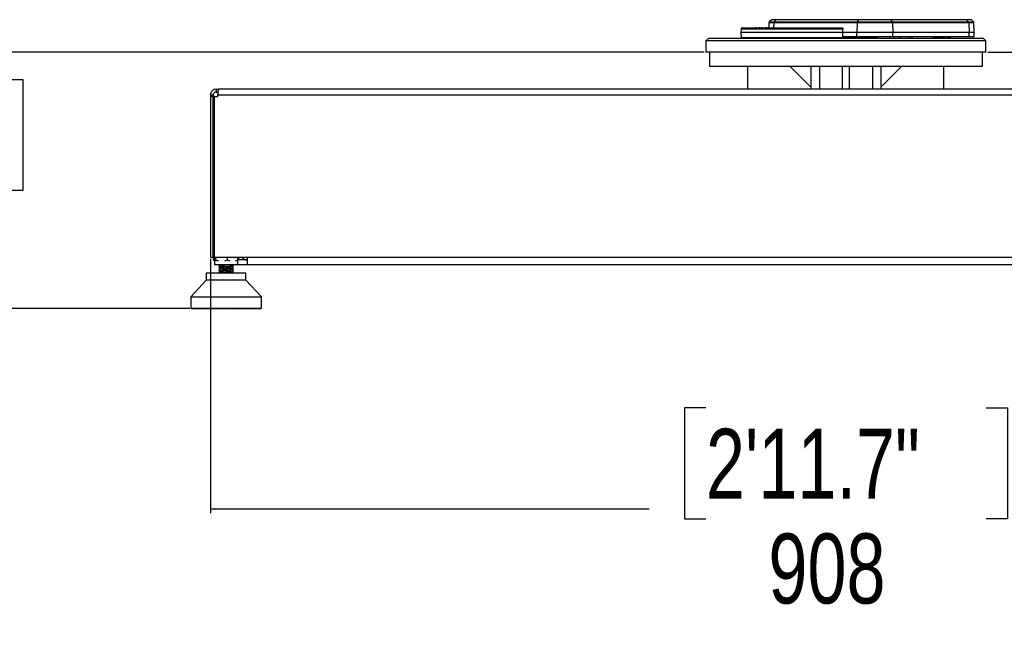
# Model space of a CAD drawing. Header units: millimetres. Extents: x 36407 to 443956, y 20230 to 409263.
# Tile 50 of 79: x 265009 to 300176, y 20230 to 41870. Entities that reach past the tile are written whole.
import ezdxf

# ---------------------------------------------------------------- set-up
doc = ezdxf.new("R2010")
doc.units = ezdxf.units.MM
doc.header["$LTSCALE"] = 50
doc.layers.add('COMPONENT_GEOMETRY', color=7, linetype='Continuous')
doc.styles.add('SLDTEXTSTYLE0', font='TXT', dxfattribs={"width": 0.75})
doc.dimstyles.new('SLDDIMSTYLE1', dxfattribs={"dimtxt": 2500, "dimasz": 165.1, "dimexe": 0, "dimexo": 0.0625, "dimgap": 625, "dimtad": 0, "dimtih": 1, "dimtoh": 1, "dimdec": 1, "dimrnd": 1e-09, "dimzin": 12, "dimdsep": 46, "dimtxsty": 'SLDTEXTSTYLE0', "dimsah": 1, "dimcen": 0.09, "dimadec": 0, "dimazin": 3, "dimtfac": 1, "dimtdec": 1, "dimtofl": 0, "dimtmove": 0, "dimatfit": 3, "dimfxl": 1, "dimfrac": 2, "dimtolj": 1, "dimtzin": 12, "dimarcsym": 0})
doc.dimstyles.new('SLDDIMSTYLE2', dxfattribs={"dimtxt": 2500, "dimasz": 165.1, "dimexe": 0, "dimexo": 0.0625, "dimgap": 625, "dimtad": 0, "dimtih": 1, "dimtoh": 1, "dimdec": 1, "dimrnd": 1e-09, "dimzin": 12, "dimdsep": 46, "dimtxsty": 'SLDTEXTSTYLE0', "dimsah": 1, "dimcen": 0.09, "dimadec": 0, "dimazin": 3, "dimtfac": 1, "dimtdec": 1, "dimtofl": 0, "dimtmove": 0, "dimatfit": 3, "dimfxl": 1, "dimfrac": 2, "dimtolj": 1, "dimtzin": 12, "dimarcsym": 0})

# ---------------------------------------------------------------- blocks, each defined once
blk = doc.blocks.new('_D_8')
at = {"layer": 'COMPONENT_GEOMETRY', "color": 7}
for p, q in [((299584, 40710), (326278, 40710)), ((326120, 40710), (326120, 39014)), ((322887, 38506), (322125, 38506)), ((322125, 38506), (322125, 34538)), ((329352, 38506), (330114, 38506)), ((330114, 38506), (330114, 34538)), ((322125, 34538), (322887, 34538)), ((330114, 34538), (329352, 34538)), ((326120, 29102), (326120, 30797)), ((319816, 29102), (326278, 29102))]:
    blk.add_line(p, q, dxfattribs=at)
for points in [[(326120, 40710), (326094, 40544), (326145, 40544)], [(326120, 29102), (326145, 29267), (326094, 29267)]]:
    blk.add_solid(points, dxfattribs=at)
at = {"layer": 'COMPONENT_GEOMETRY', "color": 7, "char_height": 2500, "attachment_point": 1, "style": 'SLDTEXTSTYLE0'}
for s, insert in [('9.14', (322887, 37760)), ('232.2', (321963, 34020))]:
    blk.add_mtext(s, dxfattribs=dict(at, insert=insert))
blk = doc.blocks.new('_D_9')
at = {"layer": 'COMPONENT_GEOMETRY', "color": 7}
for p, q in [((271821, 33321), (271821, 24238)), ((317221, 33321), (317221, 24238)), ((289519, 27998), (288757, 27998)), ((288757, 27998), (288757, 24029)), ((299523, 27998), (300284, 27998)), ((300284, 27998), (300284, 24029)), ((271821, 24397), (287489, 24397)), ((317221, 24397), (301553, 24397)), ((288757, 24029), (289519, 24029)), ((300284, 24029), (299523, 24029))]:
    blk.add_line(p, q, dxfattribs=at)
for points in [[(271821, 24397), (271986, 24372), (271986, 24422)], [(317221, 24397), (317056, 24422), (317056, 24372)]]:
    blk.add_solid(points, dxfattribs=at)
at = {"layer": 'COMPONENT_GEOMETRY', "color": 7, "char_height": 2500, "attachment_point": 1, "style": 'SLDTEXTSTYLE0'}
for s, insert in [('2\'11.7"', (289519, 27252)), ('908', (291750, 23511))]:
    blk.add_mtext(s, dxfattribs=dict(at, insert=insert))
blk = doc.blocks.new('_D_10')
at = {"layer": 'COMPONENT_GEOMETRY', "color": 7}
for p, q in [((289457, 40710), (260973, 40710)), ((261132, 40710), (261132, 40239)), ((257899, 39732), (257138, 39732)), ((257138, 39732), (257138, 35763)), ((264365, 39732), (265126, 39732)), ((265126, 39732), (265126, 35763)), ((257138, 35763), (257899, 35763)), ((265126, 35763), (264365, 35763)), ((261132, 31552), (261132, 32022)), ((271090, 31552), (260973, 31552))]:
    blk.add_line(p, q, dxfattribs=at)
for points in [[(261132, 40710), (261107, 40544), (261157, 40544)], [(261132, 31552), (261157, 31717), (261107, 31717)]]:
    blk.add_solid(points, dxfattribs=at)
at = {"layer": 'COMPONENT_GEOMETRY', "color": 7, "char_height": 2500, "attachment_point": 1, "style": 'SLDTEXTSTYLE0'}
for s, insert in [('7.21', (257899, 38985)), ('183.1', (256976, 35245))]:
    blk.add_mtext(s, dxfattribs=dict(at, insert=insert))

msp = doc.modelspace()

# ---------------------------------------------------------------- linework, layer by layer
at = {"color": 7, "linetype": 'Continuous', "lineweight": 25}
for p, q in [((291857.32, 41869.9), (291782.28, 41794.86)), ((292013.29, 41869.9), (291951.28, 41794.86)), ((294985.7, 41869.9), (292013.29, 41869.9)), ((294931.98, 41794.86), (294985.7, 41869.9)), ((296137.43, 41869.9), (294985.7, 41869.9)), ((296179.95, 41794.86), (296137.43, 41869.9)), ((298840.65, 41869.9), (296137.43, 41869.9)), ((298902.49, 41794.86), (298840.65, 41869.9)), ((299073.73, 41794.86), (298998.68, 41869.9)), ((290775.34, 41536.29), (290770.91, 41409.55)), ((290825.3, 41584.55), (294366.83, 41584.55)), ((291289.6, 41598.61), (291289.6, 41584.55)), ((291291.77, 41597.05), (291291.77, 41584.55)), ((291414.47, 41597.05), (291414.47, 41584.55)), ((291513.71, 41584.55), (291513.71, 41598.61)), ((291669.36, 41584.55), (291669.36, 41598.61)), ((291727.83, 41597.05), (291727.83, 41584.55)), ((291767.66, 41761.25), (291761.49, 41584.55)), ((291939.2, 41761.25), (291934.1, 41584.55)), ((294921.51, 41761.25), (291939.2, 41761.25)), ((291951.28, 41794.86), (294931.98, 41794.86)), ((294410.1, 41409.55), (294412.09, 41536.29)), ((294921.51, 41761.25), (294912.72, 41409.55)), ((296188.23, 41761.25), (294921.51, 41761.25)), ((294931.98, 41794.86), (296179.95, 41794.86)), ((296179.95, 41794.86), (298902.49, 41794.86)), ((296188.23, 41761.25), (296195.18, 41409.55)), ((298914.54, 41761.25), (296188.23, 41761.25)), ((298914.54, 41761.25), (298924.66, 41409.55)), ((299100.62, 41409.55), (299088.34, 41761.25)), ((289620.91, 41209.55), (289520.91, 41109.55)), ((289620.91, 41209.55), (297985.73, 41209.55)), ((290770.91, 41409.55), (290777.05, 41233.67)), ((294410.1, 41409.55), (290770.91, 41409.55)), ((294912.72, 41259.55), (294405.12, 41259.55)), ((294912.72, 41409.55), (294410.1, 41409.55)), ((296195.18, 41409.55), (294912.72, 41409.55)), ((294912.72, 41259.55), (294912.72, 41409.55)), ((296195.18, 41259.55), (294912.72, 41259.55)), ((295220.3, 41233.67), (295390.93, 41259.55)), ((295589.11, 41234.55), (295589.11, 41259.55)), ((295654.92, 41234.55), (295654.92, 41259.55)), ((296195.18, 41259.55), (296195.18, 41409.55)), ((298924.66, 41409.55), (296195.18, 41409.55)), ((298924.66, 41259.55), (296195.18, 41259.55)), ((297655.83, 41209.55), (297655.83, 41259.55)), ((297985.73, 41209.55), (299420.91, 41209.55)), ((297998.82, 41256.29), (298002.74, 41253.56)), ((298054.61, 41215.81), (298053.53, 41216.82)), ((298068.17, 41209.93), (298171.31, 41209.93)), ((298264.77, 41233.67), (298265.67, 41259.55)), ((298924.66, 41259.55), (298924.66, 41409.55)), ((299100.62, 41409.55), (298924.66, 41409.55)), ((299100.62, 41259.55), (298924.66, 41259.55)), ((299100.62, 41259.55), (299100.62, 41409.55)), ((299520.91, 41109.55), (299420.91, 41209.55)), ((289520.91, 41109.55), (289520.91, 40709.55)), ((298056.44, 41109.55), (289520.91, 41109.55)), ((299520.91, 41109.55), (298056.44, 41109.55)), ((299520.91, 40709.55), (299520.91, 41109.55)), ((298056.44, 40709.55), (289520.91, 40709.55)), ((289645.91, 40709.55), (289645.91, 40209.55)), ((299520.91, 40709.55), (298056.44, 40709.55)), ((299395.91, 40209.55), (299395.91, 40709.55)), ((289645.91, 40209.55), (299395.91, 40209.55)), ((291020.91, 39384.55), (291020.91, 40209.55)), ((292520.91, 40209.55), (293270.91, 39459.55)), ((293270.91, 40209.55), (293270.91, 39384.55)), ((294395.91, 39384.55), (294395.91, 40209.55)), ((294645.91, 39384.55), (294645.91, 40209.55)), ((295770.91, 40209.55), (295770.91, 39384.55)), ((296520.91, 40209.55), (295770.91, 39459.55)), ((298020.91, 39384.55), (298020.91, 40209.55)), ((271820.91, 39184.55), (271920.91, 39184.55)), ((271820.91, 39184.55), (271820.91, 39124.54)), ((271820.91, 39124.54), (271820.91, 33384.55)), ((271920.91, 39124.54), (271820.91, 39124.54)), ((271920.91, 39184.55), (271920.91, 39124.54)), ((271920.91, 33384.55), (271920.91, 39124.54)), ((271961.62, 33384.55), (271961.62, 39124.54)), ((271961.62, 39124.54), (272091.62, 39124.54)), ((272020.91, 39384.55), (272020.91, 39284.55)), ((272020.91, 39384.55), (272120.91, 39384.55)), ((272020.91, 39284.55), (272099.58, 39284.55)), ((272091.62, 39184.55), (316950.2, 39184.55)), ((272091.62, 39124.54), (272091.62, 39184.55)), ((272091.62, 39184.55), (272091.62, 39184.55)), ((316920.91, 39384.55), (272120.91, 39384.55)), ((271961.62, 33559.68), (271926.3, 33541.28)), ((271926.3, 33541.28), (271947.7, 33557.01)), ((271926.3, 33280.94), (271926.3, 33541.28)), ((271961.62, 33570.62), (271946.31, 33558.65)), ((271820.91, 33384.55), (271920.91, 33384.55)), ((271926.3, 33280.94), (271946.63, 33265.99)), ((271972.77, 33256.73), (271926.3, 33280.94)), ((271945.33, 33264.34), (271969.87, 33245.15)), ((271961.62, 33384.55), (317080.2, 33384.55)), ((271964.96, 33384.55), (271964.96, 33280.94)), ((271976.38, 33245.57), (271964.96, 33280.94)), ((271969.87, 33384.55), (271969.87, 33109.55)), ((272794.87, 33109.55), (271969.87, 33109.55)), ((272009.85, 33280.94), (271998.43, 33245.57)), ((272009.85, 33280.94), (272009.85, 33384.55)), ((272116.05, 33245.57), (272009.85, 33280.94)), ((272132.37, 33109.55), (272132.37, 33100.43)), ((272132.37, 33096.46), (272132.37, 33035.36)), ((272427.26, 33280.94), (272321.06, 33245.57)), ((272427.26, 33280.94), (272427.26, 33384.55)), ((272522.04, 33245.57), (272427.26, 33280.94)), ((272632.37, 33067.75), (272632.37, 33109.55)), ((272632.37, 33063.97), (272632.37, 33065.09)), ((272632.37, 33002.72), (272632.37, 33063.71)), ((272633.69, 33066.61), (272635.48, 33066.2)), ((272799.78, 33280.94), (272705, 33245.57)), ((272788.36, 33245.57), (272799.78, 33280.94)), ((272794.87, 33109.55), (272794.87, 33265.72)), ((272845.91, 33109.55), (272794.87, 33113.58)), ((272799.78, 33280.94), (272799.78, 33384.55)), ((272838.44, 33284.73), (272838.44, 33384.55)), ((273133.41, 33284.55), (272845.91, 33284.55)), ((273133.41, 33109.55), (272845.91, 33109.55)), ((315908.41, 33109.55), (273133.41, 33109.55)), ((271673.55, 32815.8), (271673.55, 32560.21)), ((273091.19, 32815.8), (271673.55, 32815.8)), ((272130.34, 32985.58), (272130.81, 32985.18)), ((272130.47, 33050.69), (272130.92, 33050.27)), ((272132.37, 33031.42), (272132.37, 32970.42)), ((272132.37, 32966.37), (272132.37, 32905.25)), ((272132.37, 32901.27), (272132.37, 32840.05)), ((272132.37, 32836.12), (272132.37, 32815.8)), ((272632.37, 32998.9), (272632.37, 32999.99)), ((272632.37, 32937.65), (272632.37, 32998.83)), ((272632.37, 32872.51), (272632.37, 32933.74)), ((272632.37, 32815.8), (272632.37, 32868.21)), ((272633.6, 33001.54), (272635.59, 33001.09)), ((272633.76, 32871.3), (272635.6, 32870.86)), ((272634.04, 32936.35), (272635.66, 32935.97)), ((273091.19, 32560.21), (273091.19, 32815.8)), ((271673.55, 32560.21), (271121.89, 31969.66)), ((272089.8, 32560.21), (271673.55, 32560.21)), ((273091.19, 32560.21), (272089.8, 32560.21)), ((273642.84, 31969.66), (273091.19, 32560.21)), ((271121.89, 31969.66), (271121.89, 31568.02)), ((271121.89, 31969.66), (271862.1, 31969.66)), ((271862.1, 31969.66), (273642.84, 31969.66)), ((273642.84, 31568.02), (273642.84, 31969.66)), ((271121.89, 31568.02), (273642.84, 31568.02)), ((271138.52, 31560.08), (271138.52, 31568.02)), ((271146.74, 31552.14), (271138.52, 31560.08)), ((271138.52, 31560.08), (271140.84, 31560.08)), ((271140.84, 31568.02), (271140.84, 31560.08)), ((271140.84, 31560.08), (271148.48, 31552.14)), ((271145.09, 31560.08), (271145.09, 31568.02)), ((271153.98, 31552.14), (271145.09, 31560.08)), ((271145.09, 31560.08), (271153.25, 31560.08)), ((271146.74, 31552.14), (271148.48, 31552.14)), ((271148.48, 31552.14), (271153.98, 31552.14)), ((271153.25, 31568.02), (271153.25, 31560.08)), ((271153.25, 31560.08), (271160.1, 31552.14)), ((271153.98, 31552.14), (271160.1, 31552.14)), ((271160.1, 31552.14), (271171.7, 31552.14)), ((271162.21, 31560.08), (271162.21, 31568.02)), ((271171.7, 31552.14), (271162.21, 31560.08)), ((271162.21, 31560.08), (271176.15, 31560.08)), ((271171.7, 31552.14), (271182.15, 31552.14)), ((271176.15, 31568.02), (271176.15, 31560.08)), ((271176.15, 31560.08), (271182.15, 31552.14)), ((271182.15, 31552.14), (271199.74, 31552.14)), ((271189.75, 31560.08), (271189.75, 31568.02)), ((271199.74, 31552.14), (271189.75, 31560.08)), ((271189.75, 31560.08), (271209.34, 31560.08)), ((271199.74, 31552.14), (271214.44, 31552.14)), ((271209.34, 31568.02), (271209.34, 31560.08)), ((271209.34, 31560.08), (271214.44, 31552.14)), ((271214.44, 31552.14), (271237.88, 31552.14)), ((271227.45, 31560.08), (271227.45, 31568.02)), ((271227.45, 31560.08), (271252.54, 31560.08)), ((271237.88, 31552.14), (271227.45, 31560.08)), ((271237.88, 31552.14), (271256.7, 31552.14)), ((271252.54, 31568.02), (271252.54, 31560.08)), ((271252.54, 31560.08), (271256.7, 31552.14)), ((271256.7, 31552.14), (271285.78, 31552.14)), ((271275.01, 31560.08), (271275.01, 31568.02)), ((271275.01, 31560.08), (271305.38, 31560.08)), ((271285.78, 31552.14), (271275.01, 31560.08)), ((271285.78, 31552.14), (271308.55, 31552.14)), ((271305.38, 31568.02), (271305.38, 31560.08)), ((271305.38, 31560.08), (271308.55, 31552.14)), ((271308.55, 31552.14), (271343.04, 31552.14)), ((271332.03, 31560.08), (271332.03, 31568.02)), ((271332.03, 31560.08), (271367.4, 31560.08)), ((271343.04, 31552.14), (271332.03, 31560.08)), ((271343.04, 31552.14), (271369.57, 31552.14)), ((271367.4, 31568.02), (271367.4, 31560.08)), ((271367.4, 31560.08), (271369.57, 31552.14)), ((271369.57, 31552.14), (271409.16, 31552.14)), ((271398, 31560.08), (271398, 31568.02)), ((271398, 31560.08), (271438.09, 31560.08)), ((271409.16, 31552.14), (271398, 31560.08)), ((271409.16, 31552.14), (271439.23, 31552.14)), ((271438.09, 31568.02), (271438.09, 31560.08)), ((271438.09, 31560.08), (271439.23, 31552.14)), ((271439.23, 31552.14), (271483.59, 31552.14)), ((271472.37, 31560.08), (271472.37, 31568.02)), ((271472.37, 31560.08), (271516.83, 31560.08)), ((271483.59, 31552.14), (271472.37, 31560.08)), ((271483.59, 31552.14), (271516.94, 31552.14)), ((271516.83, 31568.02), (271516.83, 31560.08)), ((271516.83, 31560.08), (271516.94, 31552.14)), ((271516.94, 31552.14), (271565.68, 31552.14)), ((271554.5, 31560.08), (271554.5, 31568.02)), ((271565.68, 31552.14), (271554.5, 31560.08)), ((271554.5, 31560.08), (271602.96, 31560.08)), ((271565.68, 31552.14), (271602.03, 31552.14)), ((271602.96, 31560.08), (271602.03, 31552.14)), ((271602.03, 31552.14), (271654.75, 31552.14)), ((271602.96, 31568.02), (271602.96, 31560.08)), ((271643.69, 31560.08), (271643.69, 31568.02)), ((271643.69, 31560.08), (271695.73, 31560.08)), ((271654.75, 31552.14), (271643.69, 31560.08)), ((271654.75, 31552.14), (271693.77, 31552.14)), ((271695.73, 31560.08), (271693.77, 31552.14)), ((271693.77, 31552.14), (271750.02, 31552.14)), ((271695.73, 31568.02), (271695.73, 31560.08)), ((271739.19, 31560.08), (271739.19, 31568.02)), ((271750.02, 31552.14), (271739.19, 31560.08)), ((271739.19, 31560.08), (271794.36, 31560.08)), ((271750.02, 31552.14), (271791.4, 31552.14)), ((271794.36, 31560.08), (271791.4, 31552.14)), ((271791.4, 31552.14), (271850.68, 31552.14)), ((271794.36, 31568.02), (271794.36, 31560.08)), ((271840.18, 31560.08), (271840.18, 31568.02)), ((271850.68, 31552.14), (271840.18, 31560.08)), ((271840.18, 31560.08), (271898.01, 31560.08)), ((271850.68, 31552.14), (271894.06, 31552.14)), ((271898.01, 31560.08), (271894.06, 31552.14)), ((271894.06, 31552.14), (271953.03, 31552.14)), ((271898.01, 31568.02), (271898.01, 31560.08)), ((271945.79, 31560.08), (271945.79, 31568.02)), ((271955.88, 31552.14), (271945.79, 31560.08)), ((271945.79, 31560.08), (272005.8, 31560.08)), ((271955.88, 31552.14), (272000.89, 31552.14)), ((272005.8, 31560.08), (272000.89, 31552.14)), ((272000.89, 31552.14), (272047.61, 31552.14)), ((272005.8, 31568.02), (272005.8, 31560.08)), ((272047.6, 31552.14), (272064.72, 31552.14)), ((272047.61, 31552.14), (272056.19, 31555.91)), ((272055.12, 31560.08), (272055.12, 31568.02)), ((272064.72, 31552.14), (272055.12, 31560.08)), ((272055.12, 31560.08), (272116.79, 31560.08)), ((272064.72, 31552.14), (272110.98, 31552.14)), ((272116.79, 31560.08), (272110.98, 31552.14)), ((272110.98, 31552.14), (272145.03, 31552.14)), ((272116.79, 31568.02), (272116.79, 31560.08)), ((272116.79, 31560.08), (272154.63, 31560.08)), ((272145.03, 31552.14), (272154.63, 31560.08)), ((272145.03, 31552.14), (272165.74, 31552.14)), ((272154.63, 31560.08), (272154.63, 31568.02)), ((272165.74, 31552.14), (272171.73, 31553.93)), ((272167.25, 31560.08), (272167.25, 31568.02)), ((272167.25, 31560.08), (272230.05, 31560.08)), ((272176.27, 31552.14), (272167.25, 31560.08)), ((272176.27, 31552.14), (272223.38, 31552.14)), ((272230.05, 31560.08), (272223.38, 31552.14)), ((272223.38, 31552.14), (272244.49, 31552.14)), ((272230.05, 31568.02), (272230.05, 31560.08)), ((272230.05, 31560.08), (272253.51, 31560.08)), ((272244.48, 31552.14), (272265.51, 31552.14)), ((272244.49, 31552.14), (272253.51, 31560.08)), ((272253.51, 31560.08), (272253.51, 31568.02)), ((272265.51, 31552.14), (272274.4, 31560.08)), ((272274.4, 31560.08), (272274.4, 31568.02)), ((272281.21, 31560.08), (272281.21, 31568.02)), ((272289.58, 31552.14), (272281.21, 31560.08)), ((272281.21, 31560.08), (272344.61, 31560.08)), ((272289.58, 31552.14), (272337.13, 31552.14)), ((272344.61, 31560.08), (272337.13, 31552.14)), ((272337.13, 31552.14), (272345.11, 31552.14)), ((272344.61, 31568.02), (272344.61, 31560.08)), ((272344.61, 31560.08), (272353.48, 31560.08)), ((272345.11, 31552.14), (272353.48, 31560.08)), ((272345.11, 31552.14), (272366.27, 31552.14)), ((272353.48, 31560.08), (272353.48, 31568.02)), ((272366.27, 31552.14), (272374.5, 31560.08)), ((272374.5, 31560.08), (272374.5, 31568.02)), ((272390.24, 31560.08), (272390.24, 31568.02)), ((272398.47, 31552.14), (272390.24, 31560.08)), ((272390.24, 31560.08), (272396.04, 31560.08)), ((272396.04, 31560.08), (272396.04, 31568.02)), ((272396.04, 31560.08), (272459.5, 31560.08)), ((272403.68, 31552.14), (272396.04, 31560.08)), ((272398.47, 31552.14), (272403.68, 31552.14)), ((272403.68, 31552.14), (272451.28, 31552.14)), ((272459.5, 31560.08), (272451.28, 31552.14)), ((272451.28, 31552.14), (272467.18, 31552.14)), ((272459.5, 31568.02), (272459.5, 31560.08)), ((272467.18, 31552.14), (272474.66, 31560.08)), ((272467.18, 31552.14), (272475.16, 31552.14)), ((272474.66, 31560.08), (272474.66, 31568.02)), ((272474.66, 31560.08), (272483.52, 31560.08)), ((272475.16, 31552.14), (272483.52, 31560.08)), ((272483.52, 31560.08), (272483.52, 31568.02)), ((272490.34, 31560.08), (272490.34, 31568.02)), ((272499.23, 31552.14), (272490.34, 31560.08)), ((272490.34, 31560.08), (272510.75, 31560.08)), ((272499.23, 31552.14), (272517.6, 31552.14)), ((272510.75, 31560.08), (272510.75, 31568.02)), ((272517.6, 31552.14), (272510.75, 31560.08)), ((272510.75, 31560.08), (272573.72, 31560.08)), ((272517.6, 31552.14), (272564.83, 31552.14)), ((272573.72, 31560.08), (272564.83, 31552.14)), ((272564.83, 31552.14), (272567.36, 31552.14)), ((272567.36, 31552.14), (272574.03, 31560.08)), ((272567.36, 31552.14), (272588.47, 31552.14)), ((272573.72, 31568.02), (272573.72, 31560.08)), ((272574.03, 31560.08), (272574.03, 31568.02)), ((272588.47, 31552.14), (272593.68, 31553.6)), ((272589.52, 31560.08), (272589.52, 31568.02)), ((272599, 31552.14), (272589.52, 31560.08)), ((272589.52, 31560.08), (272624.36, 31560.08)), ((272599, 31552.14), (272630.37, 31552.14)), ((272624.36, 31560.08), (272624.36, 31568.02)), ((272630.37, 31552.14), (272624.36, 31560.08)), ((272624.36, 31560.08), (272686.32, 31560.08)), ((272630.37, 31552.14), (272676.83, 31552.14)), ((272686.32, 31560.08), (272676.83, 31552.14)), ((272676.83, 31552.14), (272696.92, 31552.14)), ((272686.32, 31568.02), (272686.32, 31560.08)), ((272686.93, 31560.08), (272686.93, 31568.02)), ((272696.92, 31552.14), (272686.93, 31560.08)), ((272686.93, 31560.08), (272735.91, 31560.08)), ((272696.92, 31552.14), (272741.01, 31552.14)), ((272735.91, 31560.08), (272735.91, 31568.02)), ((272735.91, 31560.08), (272796.31, 31560.08)), ((272741.01, 31552.14), (272735.91, 31560.08)), ((272741.01, 31552.14), (272786.32, 31552.14)), ((272786.31, 31552.14), (272792.16, 31552.14)), ((272796.31, 31560.08), (272786.32, 31552.14)), ((272792.16, 31552.14), (272848.6, 31552.14)), ((272796.31, 31568.02), (272796.31, 31560.08)), ((272844.45, 31560.08), (272844.45, 31568.02)), ((272848.6, 31552.14), (272844.45, 31560.08)), ((272844.45, 31560.08), (272902.78, 31560.08)), ((272848.6, 31552.14), (272892.35, 31552.14)), ((272902.78, 31560.08), (272892.35, 31552.14)), ((272892.36, 31552.14), (272952.22, 31552.14)), ((272902.78, 31568.02), (272902.78, 31560.08)), ((272949.04, 31560.08), (272949.04, 31568.02)), ((272949.04, 31560.08), (273004.81, 31560.08)), ((272952.22, 31552.14), (272949.04, 31560.08)), ((272952.22, 31552.14), (272994.04, 31552.14)), ((273004.81, 31560.08), (272994.04, 31552.14)), ((272994.04, 31552.14), (273050.96, 31552.14)), ((273004.81, 31568.02), (273004.81, 31560.08)), ((273048.79, 31560.08), (273048.79, 31568.02)), ((273050.96, 31552.14), (273048.79, 31560.08)), ((273048.79, 31560.08), (273101.53, 31560.08)), ((273050.96, 31552.14), (273090.51, 31552.14)), ((273101.53, 31560.08), (273090.51, 31552.14)), ((273090.51, 31552.14), (273144.01, 31552.14)), ((273101.53, 31568.02), (273101.53, 31560.08)), ((273142.87, 31560.08), (273142.87, 31568.02)), ((273144.01, 31552.14), (273142.87, 31560.08)), ((273142.87, 31560.08), (273192.11, 31560.08)), ((273144.01, 31552.14), (273180.94, 31552.14)), ((273192.11, 31560.08), (273180.94, 31552.14)), ((273180.94, 31552.14), (273230.56, 31552.14)), ((273192.11, 31568.02), (273192.11, 31560.08)), ((273230.45, 31560.08), (273230.45, 31568.02)), ((273230.56, 31552.14), (273230.45, 31560.08)), ((273230.45, 31560.08), (273275.78, 31560.08)), ((273230.56, 31552.14), (273264.56, 31552.14)), ((273275.78, 31560.08), (273264.56, 31552.14)), ((273264.56, 31552.14), (273309.87, 31552.14)), ((273275.78, 31568.02), (273275.78, 31560.08)), ((273309.87, 31552.14), (273310.79, 31560.08)), ((273309.87, 31552.14), (273340.65, 31552.14)), ((273310.79, 31560.08), (273310.79, 31568.02)), ((273310.79, 31560.08), (273351.83, 31560.08)), ((273340.64, 31552.14), (273381.27, 31552.14)), ((273351.83, 31560.08), (273340.65, 31552.14)), ((273351.83, 31568.02), (273351.83, 31560.08)), ((273381.27, 31552.14), (273383.22, 31560.08)), ((273381.27, 31552.14), (273408.56, 31552.14)), ((273383.22, 31560.08), (273383.22, 31568.02)), ((273383.22, 31560.08), (273419.61, 31560.08)), ((273419.61, 31560.08), (273408.56, 31552.14)), ((273408.56, 31552.14), (273444.14, 31552.14)), ((273419.61, 31568.02), (273419.61, 31560.08)), ((273444.14, 31552.14), (273447.11, 31560.08)), ((273444.14, 31552.14), (273467.72, 31552.14)), ((273447.11, 31560.08), (273447.11, 31568.02)), ((273447.11, 31560.08), (273478.54, 31560.08)), ((273478.54, 31560.08), (273467.72, 31552.14)), ((273467.72, 31552.14), (273497.96, 31552.14)), ((273478.54, 31568.02), (273478.54, 31560.08)), ((273497.96, 31552.14), (273501.91, 31560.08)), ((273497.96, 31552.14), (273517.61, 31552.14)), ((273501.91, 31560.08), (273501.91, 31568.02)), ((273501.91, 31560.08), (273528.12, 31560.08)), ((273528.12, 31560.08), (273517.61, 31552.14)), ((273517.61, 31552.14), (273542.26, 31552.14)), ((273528.12, 31568.02), (273528.12, 31560.08)), ((273542.26, 31552.14), (273547.16, 31560.08)), ((273542.26, 31552.14), (273557.83, 31552.14)), ((273547.16, 31560.08), (273547.16, 31568.02)), ((273547.16, 31560.08), (273567.92, 31560.08)), ((273567.92, 31560.08), (273557.83, 31552.14)), ((273557.83, 31552.14), (273576.66, 31552.14)), ((273567.92, 31568.02), (273567.92, 31560.08)), ((273576.66, 31552.14), (273582.48, 31560.08)), ((273576.66, 31552.14), (273588.01, 31552.14)), ((273582.48, 31560.08), (273582.48, 31568.02)), ((273582.48, 31560.08), (273597.61, 31560.08)), ((273597.61, 31560.08), (273588.01, 31552.14)), ((273588.01, 31552.14), (273600.87, 31552.14)), ((273597.61, 31568.02), (273597.61, 31560.08)), ((273600.87, 31552.14), (273607.55, 31560.08)), ((273600.87, 31552.14), (273607.91, 31552.14)), ((273607.55, 31560.08), (273607.55, 31568.02)), ((273607.55, 31560.08), (273616.93, 31560.08)), ((273616.93, 31560.08), (273607.91, 31552.14)), ((273607.91, 31552.14), (273614.69, 31552.14)), ((273614.69, 31552.14), (273622.17, 31560.08)), ((273614.69, 31552.14), (273617.35, 31552.14)), ((273616.93, 31568.02), (273616.93, 31560.08)), ((273625.72, 31560.08), (273617.35, 31552.14)), ((273618, 31552.14), (273626.22, 31560.08)), ((273622.17, 31560.08), (273622.17, 31568.02)), ((273622.17, 31560.08), (273625.72, 31560.08)), ((273625.72, 31568.02), (273625.72, 31560.08)), ((273626.22, 31560.08), (273626.22, 31568.02))]:
    msp.add_line(p, q, dxfattribs=at)
at = {"color": 8, "linetype": 'Continuous', "lineweight": 25}
for p, q in [((292013.29, 41869.9), (291857.32, 41869.9)), ((298998.68, 41869.9), (298840.65, 41869.9)), ((294412.09, 41536.29), (290775.34, 41536.29)), ((291939.2, 41761.25), (291767.66, 41761.25)), ((291782.28, 41794.86), (291951.28, 41794.86)), ((298902.49, 41794.86), (299073.73, 41794.86)), ((299088.34, 41761.25), (298914.54, 41761.25)), ((290777.05, 41233.67), (295220.3, 41233.67)), ((295381.7, 41234.55), (295589.11, 41234.55)), ((295589.11, 41234.55), (295654.92, 41234.55)), ((296088.92, 41209.55), (296088.92, 41259.55)), ((296230.34, 41259.55), (296230.34, 41209.55)), ((296404.26, 41209.55), (296404.26, 41259.55)), ((296470.22, 41259.55), (296470.22, 41209.55)), ((296815.43, 41209.55), (296815.43, 41259.55)), ((296879.43, 41259.55), (296879.43, 41209.55)), ((297643.04, 41209.55), (297643.04, 41259.55)), ((297655.83, 41234.55), (298030.36, 41234.55)), ((298198.86, 41233.67), (298264.77, 41233.67)), ((293570.91, 40209.55), (293570.91, 39384.55)), ((295470.91, 40209.55), (295470.91, 39384.55)), ((271140.84, 31560.08), (271145.09, 31560.08)), ((271153.25, 31560.08), (271162.21, 31560.08)), ((271176.15, 31560.08), (271189.74, 31560.08)), ((271209.34, 31560.08), (271227.45, 31560.08)), ((271252.54, 31560.08), (271275.01, 31560.08)), ((271305.38, 31560.08), (271332.03, 31560.08)), ((271367.4, 31560.08), (271398, 31560.08)), ((271438.09, 31560.08), (271472.36, 31560.08)), ((271516.83, 31560.08), (271554.5, 31560.08)), ((271602.96, 31560.08), (271643.69, 31560.08)), ((271695.73, 31560.08), (271739.19, 31560.08)), ((271794.36, 31560.08), (271840.18, 31560.08)), ((271898.01, 31560.08), (271945.79, 31560.08)), ((272005.8, 31560.08), (272055.12, 31560.08)), ((272154.63, 31560.08), (272167.25, 31560.08)), ((272253.51, 31560.08), (272274.4, 31560.08)), ((272353.48, 31560.08), (272374.5, 31560.08)), ((272459.5, 31560.08), (272474.66, 31560.08)), ((272573.72, 31560.08), (272574.03, 31560.08)), ((272574.03, 31560.08), (272589.52, 31560.08)), ((272686.32, 31560.08), (272686.92, 31560.08)), ((272796.32, 31560.08), (272844.45, 31560.08)), ((272902.78, 31560.08), (272949.04, 31560.08)), ((273004.81, 31560.08), (273048.79, 31560.08)), ((273101.53, 31560.08), (273142.87, 31560.08)), ((273192.11, 31560.08), (273230.45, 31560.08)), ((273275.78, 31560.08), (273310.79, 31560.08)), ((273351.83, 31560.08), (273383.22, 31560.08)), ((273419.61, 31560.08), (273447.11, 31560.08)), ((273478.54, 31560.08), (273501.91, 31560.08)), ((273528.12, 31560.08), (273547.16, 31560.08)), ((273567.92, 31560.08), (273582.48, 31560.08)), ((273597.61, 31560.08), (273607.55, 31560.08)), ((273616.93, 31560.08), (273622.17, 31560.08)), ((273625.72, 31560.08), (273626.22, 31560.08))]:
    msp.add_line(p, q, dxfattribs=at)
at = {"color": 7, "linetype": 'Continuous', "lineweight": 25, "flags": 128}
for points in [[(294405.12, 41259.55), (294407.61, 41334.73), (294410.1, 41409.55)], [(295580.56, 41209.55), (295582.23, 41210.03), (295583.83, 41211.45), (295585.31, 41213.76), (295586.6, 41216.87), (295587.67, 41220.66), (295588.46, 41224.98), (295588.94, 41229.67), (295589.11, 41234.55)], [(272845.91, 33284.55), (272816.65, 33287.43), (272799.78, 33291.81)], [(273133.41, 33384.55), (273133.41, 33371.14), (273133.41, 33310.18), (273133.41, 33253.99), (273133.41, 33204.74), (273133.41, 33164.32), (273133.41, 33134.28), (273133.41, 33115.79), (273133.41, 33109.55)]]:
    msp.add_lwpolyline(points, dxfattribs=at)
at = {"color": 7, "linetype": 'Continuous', "lineweight": 25}
for centre, radius, start, end in [((290825.3, 41534.55), 50, 90, 178), ((291817.63, 41759.5), 50, 135, 178), ((291994.63, 41760.3), 55.44, 141.447274, 179.02699), ((294982.36, 41760.74), 60.84, 145.894488, 179.523711), ((296115.8, 41761.23), 72.42, 0.011889, 27.664678), ((298859.01, 41760.31), 55.53, 0.961361, 38.463327), ((299038.37, 41759.5), 50, 2, 45), ((290802.04, 41234.55), 25, 182, 270), ((295184.84, 41228.02), 35.91, 329.042401, 9.060588), ((295215.63, 41234.55), 25, 270, 278.523831), ((295629.92, 41234.55), 25, 270, 0), ((298071.16, 41234.55), 25, 228.551339, 270), ((298071.16, 41221.48), 11.93, 255.473216, 269.966135), ((298173.5, 41235.24), 25.4, 265.051056, 356.471684), ((298174.32, 41221.61), 12.07, 255.554735, 269.966751), ((298174.1, 41234.31), 24.77, 270.500802, 358.517361), ((298239.78, 41234.55), 25, 270, 358), ((273145.91, 33534.55), 250, 216.869898, 267.134016)]:
    msp.add_arc(centre, radius, start, end, dxfattribs=at)
at = {"color": 8, "linetype": 'Continuous', "lineweight": 25}
for centre, radius, start, end in [((295188.85, 41223), 33.21, 336.628892, 18.751082), ((298070.46, 41233.78), 23.97, 228.587741, 264.513637)]:
    msp.add_arc(centre, radius, start, end, dxfattribs=at)
at = {"color": 7, "linetype": 'Continuous', "lineweight": 25}
for points, knots in [([(294366.83, 41584.55), (294374.04, 41583.61), (294386.14, 41582.02), (294400.13, 41570.84), (294408.04, 41558.54), (294411.71, 41546.69), (294411.98, 41539.29), (294412.09, 41536.29)], [0, 0, 0, 0, 0.34577097, 0.58086478, 0.75875641, 0.90248004, 1, 1, 1, 1]), ([(295501.52, 41253.63), (295459.32, 41246.95), (295365.75, 41232.15), (295270.86, 41217.8), (295218.77, 41209.93)], [0, 0, 0, 0, 0.450985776, 1, 1, 1, 1]), ([(298008.25, 41253.63), (298020.81, 41245.46), (298043.57, 41230.65), (298060.56, 41216.34), (298068.17, 41209.93)], [0, 0, 0, 0, 0.5519526, 1, 1, 1, 1]), ([(298017.09, 41243.55), (298026.85, 41237.23), (298041.79, 41227.56), (298050.1, 41219.09), (298052.98, 41216.16)], [0, 0, 0, 0, 0.65361778, 1, 1, 1, 1]), ([(298171.31, 41209.93), (298161.08, 41217.82), (298142.48, 41232.16), (298118.4, 41246.97), (298107.58, 41253.63)], [0, 0, 0, 0, 0.5503151, 1, 1, 1, 1]), ([(298163.2, 41259.55), (298164.24, 41258.86), (298177.38, 41250.11), (298188.56, 41241.56), (298198.86, 41233.67)], [0, 0, 0, 0, 0.07840625, 1, 1, 1, 1]), ([(272020.91, 39384.55), (271995.46, 39381.8), (271956.46, 39377.6), (271910.1, 39352.54), (271878.47, 39326.99), (271852.92, 39295.35), (271827.86, 39249), (271823.65, 39210), (271820.91, 39184.55)], [0, 0, 0, 0, 0.24116714, 0.36951402, 0.50000488, 0.63048856, 0.75883276, 1, 1, 1, 1]), ([(272020.91, 39284.55), (272014.7, 39284.21), (272001.89, 39283.51), (271976.61, 39275.84), (271948.23, 39257.23), (271929.61, 39228.85), (271921.95, 39203.57), (271921.25, 39190.76), (271920.91, 39184.55)], [0, 0, 0, 0, 0.11666482, 0.24036913, 0.50000391, 0.75963592, 0.88334389, 1, 1, 1, 1]), ([(272091.62, 39184.55), (272092.7, 39210), (272094.34, 39249), (272100.86, 39295.35), (272106.27, 39326.99), (272111.67, 39352.54), (272118.19, 39377.6), (272119.83, 39381.8), (272120.91, 39384.55)], [0, 0, 0, 0, 0.2411673, 0.36951153, 0.49999523, 0.63048611, 0.75883301, 1, 1, 1, 1]), ([(272130.91, 33097.38), (272130.8, 33097.32), (272130.44, 33097.14), (272132.08, 33096.95), (272133.2, 33096.83)], [0, 0, 0, 0, 0.31873165, 1, 1, 1, 1]), ([(272261.96, 33109.55), (272241.01, 33108.53), (272198.7, 33106.49), (272155.66, 33103.41), (272132.11, 33100.93), (272132.25, 33099.49), (272132.29, 33099.09)], [0, 0, 0, 0, 0.29069833, 0.58693315, 0.88355033, 1, 1, 1, 1]), ([(272632.32, 33065.08), (272631.27, 33064.42), (272628.57, 33062.72), (272598.52, 33060), (272549.2, 33056.9), (272483.65, 33053.8), (272409.63, 33050.7), (272332.94, 33047.59), (272260.92, 33044.5), (272199, 33041.39), (272155.42, 33038.3), (272132.11, 33035.87), (272132.3, 33034.48), (272132.35, 33034.13)], [0, 0, 0, 0, 0.06388405, 0.16407633, 0.26429157, 0.36442257, 0.46467703, 0.56478454, 0.66504007, 0.76516688, 0.86538914, 0.96557135, 1, 1, 1, 1]), ([(272171.44, 33106.2), (272156.43, 33104.87), (272136.64, 33103.12), (272134.69, 33101.44), (272134.22, 33101.03)], [0, 0, 0, 0, 0.75828685, 1, 1, 1, 1]), ([(272137.12, 33096.52), (272135.94, 33097.11), (272132.12, 33099.05), (272155.34, 33101.01), (272171.44, 33102.37)], [0, 0, 0, 0, 0.30679054, 1, 1, 1, 1]), ([(272226.18, 33109.55), (272217.71, 33109.12), (272196.21, 33108.04), (272180.79, 33106.89), (272171.44, 33106.2)], [0, 0, 0, 0, 0.39381639, 1, 1, 1, 1]), ([(272171.44, 33102.37), (272180.95, 33103.02), (272200.65, 33104.38), (272244.68, 33106.89), (272284.05, 33108.57), (272306.89, 33109.55)], [0, 0, 0, 0, 0.28169398, 0.58323129, 1, 1, 1, 1]), ([(272627.63, 33067.78), (272628.89, 33067.04), (272630.27, 33066.22), (272618.43, 33064.16), (272591.21, 33061.22), (272531.98, 33058.15), (272483.05, 33055.75), (272452.16, 33054.37), (272404.54, 33052.43), (272327.09, 33049.21), (272233.67, 33045.2), (272192.19, 33042.44), (272171.44, 33041.06)], [0, 0, 0, 0, 0.08487741, 0.09357125, 0.23729508, 0.38959706, 0.46634177, 0.49272228, 0.54282932, 0.69533849, 0.84753543, 1, 1, 1, 1]), ([(272171.44, 33037.33), (272191.98, 33038.62), (272217.69, 33040.25), (272256.03, 33042.18), (272268.64, 33042.78), (272275.12, 33043.14), (272277.98, 33043.24), (272279.06, 33043.32), (272279.25, 33043.32), (272279.73, 33043.36), (272282.89, 33043.47), (272293.53, 33043.99), (272315.98, 33044.9), (272338.33, 33045.84), (272353.11, 33046.44), (272355.38, 33046.54), (272355.81, 33046.55), (272356.02, 33046.55), (272356.12, 33046.56), (272356.16, 33046.56), (272356.16, 33046.56), (272356.71, 33046.56), (272359.01, 33046.72), (272379.48, 33047.38), (272416.53, 33049.18), (272467.9, 33051.32), (272529.06, 33053.99), (272589.65, 33057.66), (272628.3, 33060.72), (272627.28, 33062.64), (272627.01, 33063.16)], [0, 0, 0, 0, 0.15687114, 0.19632856, 0.21606377, 0.2259327, 0.23086838, 0.23148479, 0.23150351, 0.23193776, 0.2339437, 0.24839207, 0.28731741, 0.34868437, 0.35794289, 0.35912356, 0.35971736, 0.36001444, 0.36016172, 0.36018213, 0.36019076, 0.36019674, 0.36285791, 0.3713075, 0.45932113, 0.53983849, 0.62513988, 0.782986, 0.94084475, 1, 1, 1, 1]), ([(272131.11, 32902.08), (272130.93, 32902.01), (272130.58, 32901.87), (272131.77, 32901.73), (272132.37, 32901.66)], [0, 0, 0, 0, 0.50000046, 1, 1, 1, 1]), ([(272632.74, 32935.01), (272631.46, 32934.3), (272628.31, 32932.55), (272598.23, 32929.78), (272548.05, 32926.67), (272482.62, 32923.58), (272408.37, 32920.46), (272331.81, 32917.37), (272259.67, 32914.27), (272198.43, 32911.17), (272154.45, 32908.08), (272132, 32905.63), (272132.23, 32904.23), (272132.29, 32903.86)], [0, 0, 0, 0, 0.06853603, 0.16810492, 0.26757831, 0.36717882, 0.46663369, 0.56623239, 0.66571248, 0.76527377, 0.86481078, 0.96431331, 1, 1, 1, 1]), ([(272632.32, 32999.97), (272631.18, 32999.31), (272628.25, 32997.61), (272598.3, 32994.89), (272548.7, 32991.78), (272483.09, 32988.69), (272409.01, 32985.58), (272332.39, 32982.48), (272260.25, 32979.39), (272198.75, 32976.28), (272154.95, 32973.19), (272132.04, 32970.75), (272132.27, 32969.36), (272132.33, 32969)], [0, 0, 0, 0, 0.06404334, 0.16424131, 0.26429796, 0.36446627, 0.46457675, 0.56468834, 0.66485419, 0.76491307, 0.86510967, 0.96515379, 1, 1, 1, 1]), ([(272632.58, 32869.87), (272631.29, 32869.17), (272628.13, 32867.43), (272597.89, 32864.66), (272547.54, 32861.56), (272482.12, 32858.47), (272407.74, 32855.35), (272331.15, 32852.26), (272259.25, 32849.16), (272197.86, 32846.06), (272154.34, 32842.96), (272132.07, 32840.56), (272132.26, 32839.2), (272132.31, 32838.88)], [0, 0, 0, 0, 0.068129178, 0.168098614, 0.268166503, 0.368194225, 0.468201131, 0.568280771, 0.668241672, 0.768345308, 0.868298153, 0.968387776, 1, 1, 1, 1]), ([(272171.44, 33041.06), (272156.57, 33039.75), (272141.46, 33038.42), (272135.28, 33036.87), (272133.56, 33036.53), (272134.28, 33036.21), (272134.59, 33036.07)], [0, 0, 0, 0, 0.80233482, 0.81525853, 0.91862656, 1, 1, 1, 1]), ([(272137.11, 32966.34), (272135.63, 32966.97), (272133.57, 32967.85), (272139.66, 32968.8), (272148.26, 32970.22), (272161.33, 32971.35), (272171.44, 32972.23)], [0, 0, 0, 0, 0.30564192, 0.42543027, 0.55589829, 1, 1, 1, 1]), ([(272171.44, 32845.89), (272155.94, 32844.47), (272136.65, 32842.71), (272134.72, 32841.1), (272134.34, 32840.78)], [0, 0, 0, 0, 0.80384192, 1, 1, 1, 1]), ([(272135.61, 33031.42), (272135.01, 33032), (272133.07, 33033.88), (272155.74, 33035.92), (272171.44, 33037.33)], [0, 0, 0, 0, 0.30774217, 1, 1, 1, 1]), ([(272136.1, 32836.16), (272135.31, 32836.77), (272132.76, 32838.77), (272155.61, 32840.66), (272171.44, 32841.98)], [0, 0, 0, 0, 0.3072205, 1, 1, 1, 1]), ([(272137.11, 32901.24), (272135.85, 32901.86), (272133.17, 32903.19), (272145.21, 32904.63), (272157.77, 32905.93), (272166.12, 32906.64), (272171.44, 32907.09)], [0, 0, 0, 0, 0.305931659, 0.652037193, 0.778146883, 1, 1, 1, 1]), ([(272171.44, 32975.99), (272161.83, 32975.14), (272146.69, 32973.82), (272134.63, 32972.11), (272136.09, 32971.27), (272136.69, 32970.93)], [0, 0, 0, 0, 0.50721372, 0.79898098, 1, 1, 1, 1]), ([(272171.44, 32910.95), (272170.9, 32910.91), (272165.94, 32910.52), (272150.62, 32909.16), (272134.06, 32907.42), (272136.16, 32906.11), (272136.73, 32905.75)], [0, 0, 0, 0, 0.02416898, 0.224707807, 0.789248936, 1, 1, 1, 1]), ([(272135.87, 32838.39), (272136.56, 32838.17), (272140.22, 32836.98), (272154.28, 32835.82), (272165.69, 32834.88)], [0, 0, 0, 0, 0.18899788, 1, 1, 1, 1]), ([(272627.63, 33002.7), (272628.32, 33001.94), (272630.24, 32999.81), (272591.24, 32996.34), (272520.3, 32992.24), (272426.76, 32988.31), (272357.88, 32985.41), (272294.31, 32982.63), (272232, 32980.1), (272191.91, 32977.38), (272171.44, 32975.99)], [0, 0, 0, 0, 0.08505352, 0.23754757, 0.39004493, 0.54239932, 0.69477525, 0.70396617, 0.84879582, 1, 1, 1, 1]), ([(272171.44, 32972.23), (272191.74, 32973.53), (272222.7, 32975.51), (272280.99, 32978.3), (272344.53, 32981.14), (272428.2, 32984.37), (272521.12, 32988.6), (272590.75, 32992.47), (272628.53, 32995.74), (272627.4, 32997.59), (272627.1, 32998.08)], [0, 0, 0, 0, 0.15490194, 0.23622044, 0.31719002, 0.47700141, 0.62923104, 0.78640069, 0.94356376, 1, 1, 1, 1]), ([(272632.04, 32937.64), (272632.15, 32937.59), (272633.96, 32936.79), (272624.68, 32934.55), (272592.11, 32931.33), (272519.97, 32927.08), (272442.1, 32923.9), (272387.42, 32921.52), (272354.76, 32920.12), (272326.69, 32918.99), (272301.62, 32917.95), (272286.4, 32917.28), (272267.39, 32916.48), (272222.95, 32914.27), (272192.04, 32912.28), (272171.44, 32910.95)], [0, 0, 0, 0, 0.00534834, 0.08992364, 0.23736805, 0.38961031, 0.54193496, 0.61818077, 0.64471757, 0.69494865, 0.7507714, 0.766733, 0.77171989, 0.8478087, 1, 1, 1, 1]), ([(272171.44, 32907.09), (272191.99, 32908.48), (272217.7, 32910.21), (272256.01, 32912.04), (272268.65, 32912.58), (272275.09, 32912.91), (272278, 32912.98), (272279.05, 32913.06), (272279.37, 32913.06), (272281.59, 32913.2), (272297.68, 32913.81), (272345.07, 32916.17), (272410.39, 32918.61), (272466.35, 32921.01), (272494.62, 32922.35), (272512.06, 32923.21), (272541.35, 32924.63), (272577.72, 32926.59), (272609.87, 32929.18), (272620.33, 32930.64), (272624.92, 32931.28)], [0, 0, 0, 0, 0.168077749, 0.210348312, 0.231489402, 0.242061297, 0.247346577, 0.248007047, 0.248048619, 0.249160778, 0.260654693, 0.338510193, 0.505026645, 0.588188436, 0.637137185, 0.664966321, 0.691558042, 0.81755728, 0.91991203, 1, 1, 1, 1]), ([(272629.06, 32872.52), (272629.18, 32871.75), (272629.51, 32869.58), (272591.49, 32866.21), (272520.02, 32862.09), (272426.13, 32857.98), (272326.73, 32854.05), (272233.67, 32849.82), (272192.18, 32847.2), (272171.44, 32845.89)], [0, 0, 0, 0, 0.08529387, 0.237658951, 0.390026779, 0.544687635, 0.694916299, 0.847454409, 1, 1, 1, 1]), ([(272171.44, 32841.98), (272189.8, 32843.26), (272220.25, 32845.38), (272276.56, 32847.9), (272325.88, 32850.04), (272374.96, 32852.18), (272442.02, 32854.89), (272519.77, 32858.32), (272594.17, 32862.36), (272615.64, 32865.06), (272626.41, 32866.42)], [0, 0, 0, 0, 0.150282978, 0.249156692, 0.326418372, 0.416206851, 0.500270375, 0.668381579, 0.833665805, 1, 1, 1, 1]), ([(272629.47, 32935.35), (272626.5, 32936.11), (272623.1, 32936.98), (272613.89, 32937.79), (272612.74, 32937.89)], [0, 0, 0, 0, 0.8743765, 1, 1, 1, 1]), ([(272632.37, 32822.99), (272633.67, 32822.76), (272637.16, 32822.13), (272634.69, 32821.5), (272633.13, 32821.1)], [0, 0, 0, 0, 0.3721819, 1, 1, 1, 1]), ([(272632.42, 33017.75), (272634.54, 33017.36), (272637.13, 33016.89), (272634.58, 33016.41), (272634.11, 33016.32)], [0, 0, 0, 0, 0.81269065, 1, 1, 1, 1])]:
    msp.add_open_spline(points, degree=3, knots=knots, dxfattribs=at)

# ---------------------------------------------------------------- dimensions: what is measured, and where the dimension line sits
at = {"layer": 'COMPONENT_GEOMETRY', "color": 7}
for base, p1, p2, picture, middle in [((261132, 31552.15), (289520.91, 40709.55), (271153.98, 31552.15), '_D_10', (261132, 36130.85)), ((326119.53, 29101.71), (299520.91, 40709.55), (319752.92, 29101.71), '_D_8', (326119.53, 34905.63))]:
    dim = msp.add_linear_dim(base=base, p1=p1, p2=p2, angle=90, dimstyle='SLDDIMSTYLE2', dxfattribs=at)
    dim.commit()
    dim.dimension.update_dxf_attribs({"geometry": picture, "text_midpoint": middle, "dimtype": 160})
dim = msp.add_linear_dim(base=(317220.91, 24397.05), p1=(271820.91, 33384.55), p2=(317220.91, 33384.55), dimstyle='SLDDIMSTYLE1', dxfattribs=at)
dim.commit()
dim.dimension.update_dxf_attribs({"geometry": '_D_9', "text_midpoint": (294520.91, 24397.05), "dimtype": 160})

doc.saveas('drawing.dxf')
